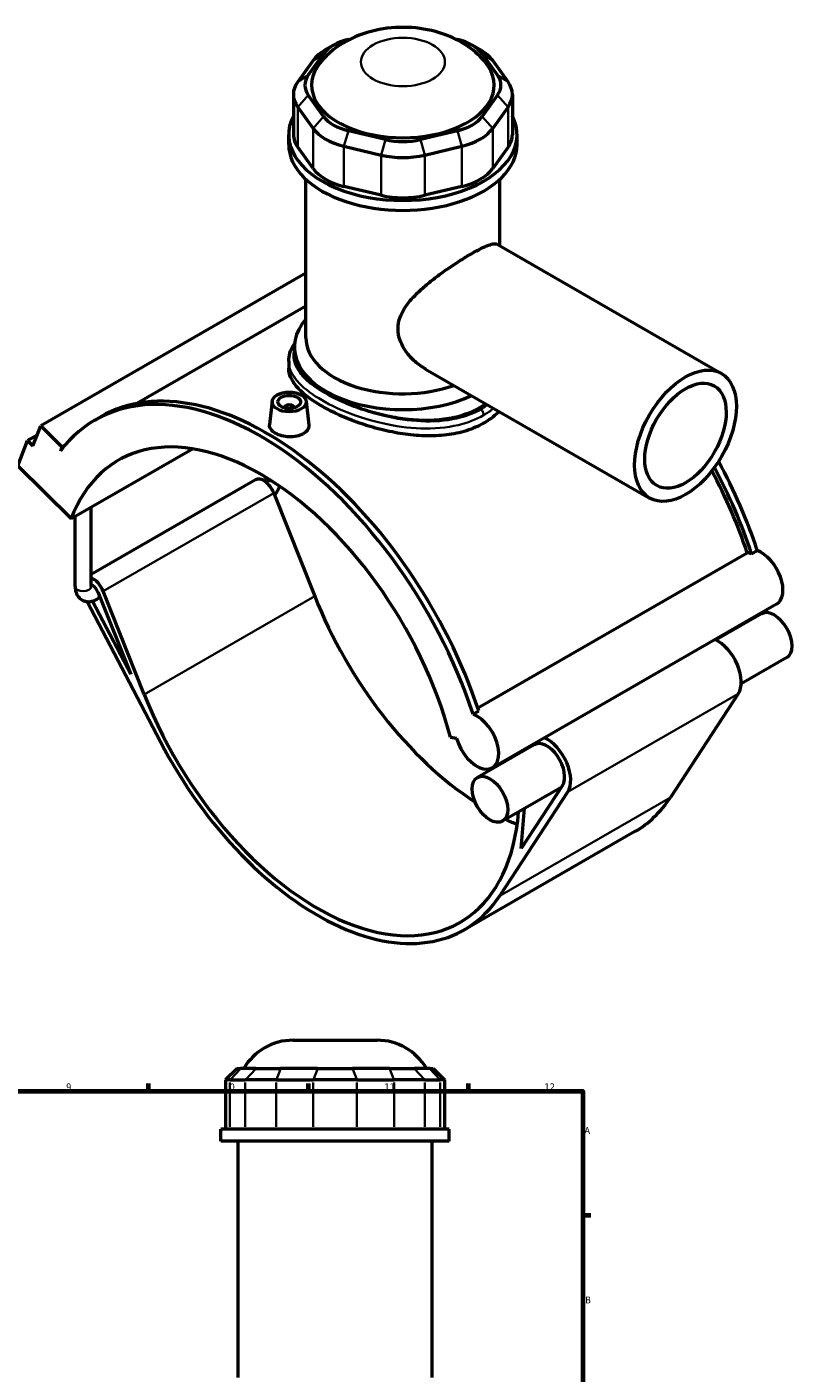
# Model space of a CAD drawing. Header units: millimetres. Extents: x 0 to 913, y -450 to 1040.
# Tile 6 of 6: x 578 to 913, y 451 to 1040. Entities that reach past the tile are written whole.
import ezdxf

# ---------------------------------------------------------------- set-up
doc = ezdxf.new("R2010")
doc.units = ezdxf.units.MM
for name, color, linetype, lineweight in [('Border (ANSI)', 7, 'Continuous', 70), ('Visible (ANSI)', 7, 'Continuous', 50), ('Visible Narrow (ANSI)', 7, 'Continuous', 35)]:
    doc.layers.add(name, color=color, linetype=linetype, lineweight=lineweight)
doc.styles.add('Note Text (ANSI)', font='tahoma.ttf')

# ---------------------------------------------------------------- blocks, each defined once
blk = doc.blocks.new('Borders Default Border')
at = {"layer": 'Border (ANSI)'}
for p, q in [((630.75, 574), (630.75, 577.45)), ((700.83, 574), (700.83, 577.45)), ((770.92, 574), (770.92, 577.45)), ((821, 519.75), (824.45, 519.75))]:
    blk.add_line(p, q, dxfattribs=at)
at = {"layer": 'Border (ANSI)', "flags": 128}
blk.add_lwpolyline([(20, 20), (20, 574), (821, 574), (821, 20), (20, 20)], dxfattribs=at)
at = {"layer": 'Border (ANSI)', "color": 230, "true_color": 0xff0080, "attachment_point": 7, "style": 'Note Text (ANSI)'}
for s, insert, char_height in [('9', (594.7, 574.34), 3.05), ('10', (663.96, 574.34), 3.048), ('11', (734.04, 574.4), 3.048), ('12', (804.13, 574.4), 3.048), ('A', (821.63, 555.35), 3.05), ('B', (821.99, 481.1), 3.05)]:
    blk.add_mtext(s, dxfattribs=dict(at, insert=insert, char_height=char_height))

msp = doc.modelspace()

# ---------------------------------------------------------------- linework, layer by layer
at = {"layer": 'Visible (ANSI)'}
for p, q in [((711.715, 1032.036), (708.166, 1029.976)), ((718.258, 1034.564), (719.161, 1034.78)), ((765.105, 1034.78), (766.008, 1034.564)), ((772.551, 1032.036), (776.1, 1029.976)), ((700.715, 1018.99), (707.434, 1028.331)), ((776.832, 1028.331), (783.551, 1018.99)), ((702.815, 1025.345), (696.096, 1016.004)), ((788.17, 1016.004), (781.451, 1025.345)), ((694.193, 1010.495), (694.193, 992.877)), ((707.434, 1000.834), (700.715, 1010.175)), ((783.551, 1010.175), (776.832, 1000.834)), ((790.073, 1010.495), (790.073, 992.877)), ((696.096, 1004.985), (702.815, 995.644)), ((781.451, 995.644), (788.17, 1004.985)), ((692.133, 988.535), (692.133, 992.877)), ((734.479, 990.732), (718.258, 994.601)), ((766.008, 994.601), (749.787, 990.732)), ((792.133, 988.535), (792.133, 992.877)), ((702.815, 978.026), (696.096, 987.367)), ((716.345, 987.853), (732.566, 983.984)), ((751.7, 983.984), (767.921, 987.853)), ((788.17, 987.367), (781.451, 978.026)), ((699.633, 903.919), (699.633, 973.368)), ((784.633, 944.205), (784.633, 973.368)), ((732.566, 966.366), (716.345, 970.235)), ((767.921, 970.235), (751.7, 966.366)), ((783.465, 944.877), (881.596, 888.367)), ((699.633, 932.29), (583.537, 865.435)), ((699.633, 917.777), (625.633, 875.164)), ((694.633, 895.82), (694.633, 899.832)), ((692.133, 893.721), (692.133, 890.67)), ((752.026, 890.282), (850.157, 833.772)), ((684.867, 876.132), (683.763, 865.833)), ((690.353, 873.227), (690.353, 873.413)), ((694.353, 873.227), (694.353, 873.413)), ((699.838, 876.132), (700.94, 865.859)), ((607.373, 867.937), (609.862, 869.371)), ((581.958, 861.327), (577.826, 858.948)), ((580.151, 856.63), (583.537, 865.435)), ((583.537, 865.435), (592.84, 856.164)), ((573.594, 847.94), (577.826, 858.948)), ((577.826, 858.948), (580.151, 856.63)), ((592.84, 856.164), (592.149, 854.366)), ((594.249, 856.975), (592.84, 856.164)), ((596.85, 824.761), (649.999, 855.368)), ((573.594, 847.94), (596.85, 824.761)), ((677.545, 841.767), (605.637, 800.358)), ((685.568, 835.979), (703.517, 790.78)), ((598.637, 795.012), (598.637, 825.791)), ((605.637, 795.012), (605.637, 829.822)), ((774.921, 741.872), (892.881, 809.8)), ((894.835, 809.347), (897.324, 810.78)), ((609.606, 790.238), (608.239, 789.451)), ((608.619, 792.723), (622.947, 756.643)), ((628.846, 747.781), (610.898, 792.979)), ((603.874, 788.432), (635.944, 727.1)), ((622.947, 756.643), (606.229, 788.615)), ((905.762, 787.3), (781.311, 715.633)), ((899.192, 783.121), (879.236, 771.629)), ((910.229, 763.957), (890.272, 752.464)), ((888.996, 748.09), (859.246, 702.66)), ((772.874, 739.114), (775.363, 740.547)), ((762.966, 729.102), (765.649, 728.686)), ((799.632, 725.788), (774.741, 711.455)), ((812.001, 707.905), (793.973, 680.374)), ((784.575, 659.66), (814.325, 705.09)), ((811.462, 707.081), (785.778, 692.29)), ((793.973, 680.374), (795.412, 697.838)), ((843.719, 687.74), (769.048, 644.74)), ((694.05, 596.382), (730.877, 596.382)), ((669.524, 583.992), (664.524, 578.992)), ((669.524, 583.992), (671.046, 583.992)), ((677.765, 583.992), (671.046, 583.992)), ((677.765, 583.992), (688.589, 583.992)), ((704.81, 583.992), (688.589, 583.992)), ((704.81, 583.992), (720.117, 583.992)), ((736.339, 583.992), (720.117, 583.992)), ((736.339, 583.992), (747.163, 583.992)), ((753.882, 583.992), (747.163, 583.992)), ((753.882, 583.992), (755.404, 583.992)), ((755.404, 583.992), (760.404, 578.992)), ((666.427, 578.992), (664.524, 578.992)), ((664.524, 578.992), (664.524, 557.442)), ((666.427, 578.992), (673.146, 578.992)), ((686.675, 578.992), (673.146, 578.992)), ((686.675, 578.992), (702.897, 578.992)), ((722.031, 578.992), (702.897, 578.992)), ((722.031, 578.992), (738.252, 578.992)), ((751.782, 578.992), (738.252, 578.992)), ((751.782, 578.992), (758.501, 578.992)), ((760.404, 578.992), (758.501, 578.992)), ((760.404, 578.992), (760.404, 557.442)), ((762.464, 557.442), (662.464, 557.442)), ((662.464, 552.132), (662.464, 557.442)), ((762.464, 552.132), (762.464, 557.442)), ((762.464, 552.132), (662.464, 552.132)), ((669.964, 448.632), (669.964, 552.132)), ((754.964, 448.632), (754.964, 552.132))]:
    msp.add_line(p, q, dxfattribs=at)
for centre, start, end in [((694.05, 571.382), 90, 149.708469), ((730.877, 571.382), 30.291531, 90)]:
    msp.add_arc(centre, 25, start, end, dxfattribs=at)
for centre, major_axis, ratio, start_param, end_param in [((725.912, 1023.924), (-20, 0), 0.5758617, 5.1050881, 5.8904862), ((758.354, 1023.924), (20, 0), 0.5758617, 0.3926991, 1.1780972), ((725.912, 1019.836), (-25, 0), 0.5758617, 5.5016397, 5.8904862), ((758.354, 1019.836), (-25, 0), 0.5758617, 3.5342917, 3.9231383), ((742.133, 1014.582), (-40, 0), 0.5758617, 5.8591242, 9.8488391), ((719.193, 1010.495), (-25, 0), 0.5758617, 5.8904862, 6.6758844), ((719.193, 1014.582), (-20, 0), 0.5758617, 5.8904862, 6.6758844), ((765.073, 1014.582), (20, 0), 0.5758617, 5.8904862, 6.6758844), ((765.073, 1010.495), (25, 0), 0.5758617, 5.8904862, 6.6758844), ((742.133, 992.877), (-50, 0), 0.5758617, 5.9951502, 9.712813), ((725.912, 1005.241), (-20, 0), 0.5758617, 0.3926991, 1.1780972), ((758.354, 1005.241), (20, 0), 0.5758617, 5.1050881, 5.8904862), ((719.193, 992.877), (-25, 0), 0.5758617, 0, 0.3926991), ((725.912, 1001.154), (25, 0), 0.5758617, 3.5342917, 4.3196899), ((742.133, 1001.372), (-20, 0), 0.5758617, 1.1780972, 1.9634954), ((758.354, 1001.154), (25, 0), 0.5758617, 5.1050881, 5.8904862), ((765.073, 992.877), (25, 0), 0.5758617, 5.8904862, 6.2831853), ((742.133, 988.535), (-50, 0), 0.5758617, 0, 3.1415927), ((742.133, 997.284), (25, 0), 0.5758617, 4.3196899, 5.1050881), ((725.912, 983.535), (-25, 0), 0.5758617, 0.3926991, 1.1780972), ((758.354, 983.535), (25, 0), 0.5758617, 5.1050881, 5.8904862), ((742.133, 979.666), (-25, 0), 0.5758617, 1.1780972, 1.9634954), ((742.133, 899.832), (-47.5, 0), 0.5758617, 5.8202306, 8.5396336), ((742.133, 903.919), (-42.5, 0), 0.5758617, 0, 2.1247341), ((679.908, 741.979), (-72.534, 125.958), 0.5780931, 4.3694381, 6.5230968), ((682.397, 743.413), (-72.534, 125.958), 0.5780931, 4.3694381, 6.2831853), ((692.353, 873.413), (-2, 0), 0.5758617, 2.9729035, 6.4518745), ((679.908, 741.979), (-62.379, 108.323), 0.5780931, 4.2779904, 6.7214513), ((804.358, 813.646), (-72.534, 125.958), 0.5780931, 4.3694381, 4.6673083), ((801.869, 812.213), (-71.112, 123.488), 0.5780931, 4.3724925, 4.6515101), ((801.869, 812.213), (72.534, -125.958), 0.5780931, 1.2278455, 1.5160216), ((681.163, 835.484), (-3.618, 6.283), 0.5780931, 4.4658305, 6.2831853), ((896.555, 797.532), (-6.718, 11.666), 0.5780931, 5.6814083, 5.8960378), ((899.044, 798.965), (6.718, -11.666), 0.5780931, 0, 2.5398157), ((606.493, 792.484), (-3.618, 6.283), 0.5780931, 4.4658305, 5.6674374), ((606.493, 792.484), (1.747, -3.033), 0.5780931, 1.3242379, 2.711205), ((779.468, 799.313), (62.379, -108.323), 0.5780931, 4.4658305, 5.4348924), ((904.71, 773.539), (-5.518, 9.582), 0.5780931, 3.1415927, 6.2831853), ((879.82, 759.206), (7.39, -12.832), 0.5780931, 0.2846429, 2.4494404), ((704.798, 756.313), (62.379, -108.323), 0.5780931, 4.4658305, 6.9796103), ((774.594, 727.299), (6.718, -11.666), 0.5780931, 4.2779904, 8.823001), ((704.798, 756.313), (64.25, -111.573), 0.5780931, 4.6420787, 6.5678282), ((805.15, 716.206), (5.518, -9.582), 0.5780931, 0.2846429, 3.1415927), ((805.15, 716.206), (7.39, -12.832), 0.5780931, 0.2846429, 2.4494404), ((805.15, 716.206), (7.39, -12.832), 0.5780931, 3.8337449, 3.869222), ((779.468, 799.313), (64.25, -111.573), 0.5780931, 0, 0.2846429), ((779.468, 799.313), (62.379, -108.323), 0.5780931, 5.5867603, 5.6444108)]:
    msp.add_ellipse(centre, major_axis=major_axis, ratio=ratio, start_param=start_param, end_param=end_param, dxfattribs=at)
for centre, major_axis, ratio in [((865.877, 861.07), (-15.72, -27.297), 0.5780931), ((865.877, 861.07), (-12.576, -21.838), 0.5780931), ((692.353, 875.866), (-7.5, 0), 0.5758617), ((692.353, 875.866), (-5, 0), 0.5758617), ((780.26, 701.873), (-5.518, 9.582), 0.5780931)]:
    msp.add_ellipse(centre, major_axis=major_axis, ratio=ratio, dxfattribs=at)
for points, knots in [([(778.59, 1024.06), (776.219, 1027.085), (773.572, 1029.448), (767.279, 1033.908), (763.578, 1035.672), (755.281, 1038.556), (750.655, 1039.427), (741.26, 1040.069), (736.494, 1039.808), (727.031, 1038.023), (722.328, 1036.519), (713.592, 1031.816), (709.471, 1028.806), (705.818, 1024.241), (705.747, 1024.151), (705.676, 1024.06)], [1.2094593, 1.2094593, 1.2094593, 1.2094593, 1.4677285, 1.4677285, 1.8130907, 1.8130907, 2.2379323, 2.2379323, 2.6728396, 2.6728396, 3.1080291, 3.1080291, 3.4952144, 3.4952144, 3.5029297, 3.5029297, 3.5029297, 3.5029297]), ([(752.026, 890.282), (752.01, 890.292), (751.994, 890.301), (750.415, 891.215), (748.871, 892.316), (746.013, 894.849), (744.699, 896.28), (742.483, 899.362), (741.582, 901.016), (740.355, 904.415), (740.033, 906.16), (740.033, 909.61), (740.355, 911.332), (741.582, 914.693), (742.483, 916.333), (744.699, 919.503), (746.013, 921.037), (748.871, 923.984), (750.415, 925.398), (753.509, 928.037), (755.175, 929.362), (758.632, 931.966), (760.424, 933.246), (763.98, 935.682), (765.749, 936.841), (769.12, 938.967), (770.723, 939.934), (773.647, 941.618), (775.032, 942.372), (777.53, 943.626), (778.644, 944.126), (780.549, 944.835), (781.343, 945.044), (782.618, 945.169), (783.102, 945.086), (783.465, 944.877)], [7.488378, 7.488378, 7.488378, 7.488378, 7.4950178, 7.4950178, 8.1278897, 8.1278897, 8.7607616, 8.7607616, 9.3936335, 9.3936335, 10.0265054, 10.0265054, 10.6593773, 10.6593773, 11.2922493, 11.2922493, 11.9251212, 11.9251212, 12.5579931, 12.5579931, 13.1784344, 13.1784344, 13.7988756, 13.7988756, 14.4193169, 14.4193169, 15.0397582, 15.0397582, 15.6601994, 15.6601994, 16.2806407, 16.2806407, 16.9010819, 16.9010819, 17.5148835, 17.5148835, 17.5148835, 17.5148835]), ([(692.133, 893.721), (692.133, 894.912), (692.318, 896.101), (693.05, 898.485), (693.615, 899.676), (694.459, 901.017), (694.582, 901.205), (694.711, 901.393)], [26.5946413, 26.5946413, 26.5946413, 26.5946413, 27.2503596, 27.2503596, 27.9464299, 27.9464299, 28.0612185, 28.0612185, 28.0612185, 28.0612185]), ([(777.488, 866.546), (775.247, 865.256), (772.72, 864.145), (767.232, 862.409), (764.272, 861.784), (758.113, 861.039), (754.91, 860.916), (748.479, 861.105), (745.252, 861.416), (739.016, 862.339), (735.789, 862.984), (729.358, 864.594), (726.154, 865.557), (719.993, 867.704), (717.032, 868.889), (711.544, 871.369), (709.018, 872.664), (704.538, 875.243), (702.444, 876.61), (698.764, 879.409), (697.178, 880.842), (694.638, 883.706), (693.682, 885.139), (692.429, 887.954), (692.133, 889.337), (692.133, 890.67)], [0, 0, 0, 0, 0.9508099, 0.9508099, 1.9016199, 1.9016199, 2.8524298, 2.8524298, 3.8032398, 3.8032398, 4.7535016, 4.7535016, 5.7037635, 5.7037635, 6.6540253, 6.6540253, 7.6042872, 7.6042872, 8.5545491, 8.5545491, 9.5048109, 9.5048109, 10.4550728, 10.4550728, 11.4053346, 11.4053346, 11.4053346, 11.4053346]), ([(708.545, 879.631), (706.421, 880.855), (704.433, 882.159), (700.939, 884.846), (699.432, 886.23), (697.017, 889.007), (696.107, 890.404), (694.915, 893.156), (694.633, 894.512), (694.633, 895.82)], [7.2123712, 7.2123712, 7.2123712, 7.2123712, 8.1137403, 8.1137403, 9.0151095, 9.0151095, 9.9164786, 9.9164786, 10.8178478, 10.8178478, 10.8178478, 10.8178478]), ([(778.502, 875.036), (777.609, 874.391), (776.679, 873.791), (775.721, 873.239), (773.595, 872.016), (771.198, 870.952), (765.988, 869.268), (763.177, 868.648), (757.326, 867.873), (754.282, 867.717), (748.168, 867.815), (745.099, 868.068), (739.168, 868.866), (736.1, 869.439), (729.986, 870.894), (726.94, 871.776), (721.088, 873.759), (718.276, 874.862), (713.067, 877.187), (710.67, 878.408), (708.545, 879.631)], [28.4429835, 28.4429835, 28.4429835, 28.4429835, 28.8494846, 28.8494846, 28.8494846, 29.7512083, 29.7512083, 30.6529319, 30.6529319, 31.5546555, 31.5546555, 32.4563792, 32.4563792, 33.3577483, 33.3577483, 34.2591175, 34.2591175, 35.1604866, 35.1604866, 36.0618558, 36.0618558, 36.0618558, 36.0618558]), ([(784.241, 871.731), (784.051, 871.538), (783.859, 871.347), (781.824, 869.387), (779.729, 867.837), (777.488, 866.546)], [29.3653328, 29.3653328, 29.3653328, 29.3653328, 29.4663389, 29.4663389, 30.4171488, 30.4171488, 30.4171488, 30.4171488]), ([(698.445, 861.925), (697.681, 861.485), (696.713, 861.115), (694.591, 860.651), (693.438, 860.557), (691.277, 860.613), (690.126, 860.767), (688.007, 861.314), (687.04, 861.707), (685.512, 862.587), (684.849, 863.133), (683.968, 864.313), (683.75, 864.948), (683.747, 865.638), (683.753, 865.735), (683.763, 865.833)], [2.5937958, 2.5937958, 2.5937958, 2.5937958, 2.9181186, 2.9181186, 3.2424413, 3.2424413, 3.5665675, 3.5665675, 3.8906938, 3.8906938, 4.21482, 4.21482, 4.5389462, 4.5389462, 4.5910616, 4.5910616, 4.5910616, 4.5910616]), ([(700.939, 865.859), (700.951, 865.751), (700.957, 865.644), (700.96, 864.889), (700.746, 864.196), (699.871, 862.934), (699.21, 862.365), (698.445, 861.925)], [7.07975736, 7.07975736, 7.07975736, 7.07975736, 7.13274206, 7.13274206, 7.45706479, 7.45706479, 7.78138752, 7.78138752, 7.78138752, 7.78138752]), ([(681.559, 841.166), (681.626, 841.318), (681.686, 841.471), (681.836, 841.894), (681.907, 842.158), (681.991, 842.597), (682.011, 842.78), (682.017, 842.929)], [4.11398981, 4.11398981, 4.11398981, 4.11398981, 4.23841905, 4.23841905, 4.46757813, 4.46757813, 4.66580958, 4.66580958, 4.66580958, 4.66580958]), ([(685.935, 835.056), (686.161, 835.328), (686.377, 835.611), (687.076, 836.6), (687.507, 837.346), (687.989, 838.392), (688.104, 838.664), (688.211, 838.94)], [3.6392428, 3.6392428, 3.6392428, 3.6392428, 3.76991118, 3.76991118, 4.08407045, 4.08407045, 4.19285362, 4.19285362, 4.19285362, 4.19285362]), ([(598.637, 795.012), (598.637, 794.168), (598.748, 793.311), (599.297, 791.673), (599.723, 790.885), (600.818, 789.699), (601.401, 789.262), (602.647, 788.664), (603.297, 788.49), (604.649, 788.352), (605.345, 788.412), (606.808, 788.741), (607.553, 789.056), (608.239, 789.451)], [1.5707963, 1.5707963, 1.5707963, 1.5707963, 1.8849556, 1.8849556, 2.1793375, 2.1793375, 2.4016425, 2.4016425, 2.6111938, 2.6111938, 2.8467827, 2.8467827, 3.1415927, 3.1415927, 3.1415927, 3.1415927]), ([(605.637, 795.012), (605.637, 794.883), (605.648, 794.789), (605.664, 794.707), (605.669, 794.691), (605.669, 794.691)], [1.57079633, 1.57079633, 1.57079633, 1.57079633, 1.76299016, 1.76299016, 1.87833732, 1.87833732, 1.87833732, 1.87833732])]:
    msp.add_open_spline(points, degree=3, knots=knots, dxfattribs=at)
at = {"layer": 'Visible Narrow (ANSI)'}
for p, q in [((707.434, 1028.331), (702.815, 1025.345)), ((776.832, 1028.331), (781.451, 1025.345)), ((700.715, 1018.99), (696.096, 1016.004)), ((783.551, 1018.99), (788.17, 1016.004)), ((700.715, 1010.175), (696.096, 1004.985)), ((783.551, 1010.175), (788.17, 1004.985)), ((696.096, 987.367), (696.096, 1004.985)), ((788.17, 1004.985), (788.17, 987.367)), ((707.434, 1000.834), (702.815, 995.644)), ((776.832, 1000.834), (781.451, 995.644)), ((702.815, 995.644), (702.815, 978.026)), ((718.258, 994.601), (716.345, 987.853)), ((734.479, 990.732), (732.566, 983.984)), ((749.787, 990.732), (751.7, 983.984)), ((766.008, 994.601), (767.921, 987.853)), ((781.451, 978.026), (781.451, 995.644)), ((716.345, 970.235), (716.345, 987.853)), ((767.921, 987.853), (767.921, 970.235)), ((732.566, 983.984), (732.566, 966.366)), ((751.7, 966.366), (751.7, 983.984)), ((685.568, 835.979), (610.898, 792.979)), ((703.517, 790.78), (628.846, 747.781)), ((888.996, 748.09), (814.325, 705.09)), ((859.246, 702.66), (784.575, 659.66)), ((670.815, 583.742), (666.658, 579.242)), ((673.377, 579.242), (677.534, 583.742)), ((688.493, 583.742), (686.771, 579.242)), ((704.714, 583.742), (702.992, 579.242)), ((720.213, 583.742), (721.935, 579.242)), ((736.434, 583.742), (738.156, 579.242)), ((747.393, 583.742), (751.551, 579.242)), ((754.113, 583.742), (758.27, 579.242)), ((666.427, 558.52), (666.427, 577.915)), ((673.146, 577.915), (673.146, 558.52)), ((686.675, 558.52), (686.675, 577.915)), ((702.897, 577.915), (702.897, 558.52)), ((722.031, 558.52), (722.031, 577.915)), ((738.252, 577.915), (738.252, 558.52)), ((751.782, 558.52), (751.782, 577.915)), ((758.501, 577.915), (758.501, 558.52))]:
    msp.add_line(p, q, dxfattribs=at)
msp.add_ellipse((742.133, 1024.712), major_axis=(-18.413, 0), ratio=0.5758617, dxfattribs=at)
for centre, major_axis, ratio, start_param, end_param in [((775.721, 871.08), (-1.248, 2.166), 0.5780931, 3.9289245, 5.1676385), ((685.519, 843.028), (-3.5, 0), 0.5758617, 0.05133, 1.4401239), ((602.137, 795.012), (3.5, 0), 0.5758617, 3.1415927, 6.2831853), ((606.493, 792.484), (1.747, -3.033), 0.5780931, 0, 1.3242379)]:
    msp.add_ellipse(centre, major_axis=major_axis, ratio=ratio, start_param=start_param, end_param=end_param, dxfattribs=at)
for points, knots in [([(708.545, 879.631), (707.119, 880.453), (705.78, 881.292), (700.933, 884.61), (698.181, 887.159), (694.755, 892.161), (694.022, 894.619), (694.333, 897.661), (694.455, 898.261), (694.634, 898.86)], [22.7959256, 22.7959256, 22.7959256, 22.7959256, 23.3978464, 23.3978464, 25.1495428, 25.1495428, 26.8542456, 26.8542456, 27.2730089, 27.2730089, 27.2730089, 27.2730089]), ([(692.133, 893.721), (692.134, 891.516), (692.87, 889.305), (696.088, 884.421), (698.914, 881.745), (706.018, 876.84), (710.133, 874.594), (720.34, 870.126), (726.655, 868.017), (738.726, 865.273), (744.427, 864.465), (755.715, 864.073), (761.298, 864.532), (770.456, 866.723), (774.202, 868.169), (777.488, 870.062)], [-26.5946413, -26.5946413, -26.5946413, -26.5946413, -25.1495428, -25.1495428, -23.3978464, -23.3978464, -21.8076954, -21.8076954, -19.8736745, -19.8736745, -18.2288318, -18.2288318, -16.5367532, -16.5367532, -15.1972826, -15.1972826, -15.1972826, -15.1972826]), ([(776.297, 872.68), (773.175, 870.882), (769.608, 869.524), (760.876, 867.512), (755.542, 867.136), (744.74, 867.649), (739.278, 868.495), (727.694, 871.269), (721.623, 873.359), (713.469, 876.978), (710.888, 878.282), (708.545, 879.631)], [15.1972826, 15.1972826, 15.1972826, 15.1972826, 16.5367532, 16.5367532, 18.2288318, 18.2288318, 19.8736745, 19.8736745, 21.8076954, 21.8076954, 22.7959256, 22.7959256, 22.7959256, 22.7959256])]:
    msp.add_open_spline(points, degree=3, knots=knots, dxfattribs=at)
for points in [[(779.247, 874.608), (778.316, 873.92), (777.331, 873.276), (776.297, 872.68)], [(777.488, 870.062), (779.068, 870.971), (780.538, 871.985), (781.89, 873.087)]]:
    msp.add_open_spline(points, degree=3, dxfattribs=at)

# ---------------------------------------------------------------- block references
msp.add_blockref('Borders Default Border', (0, 0))

doc.saveas('drawing.dxf')
